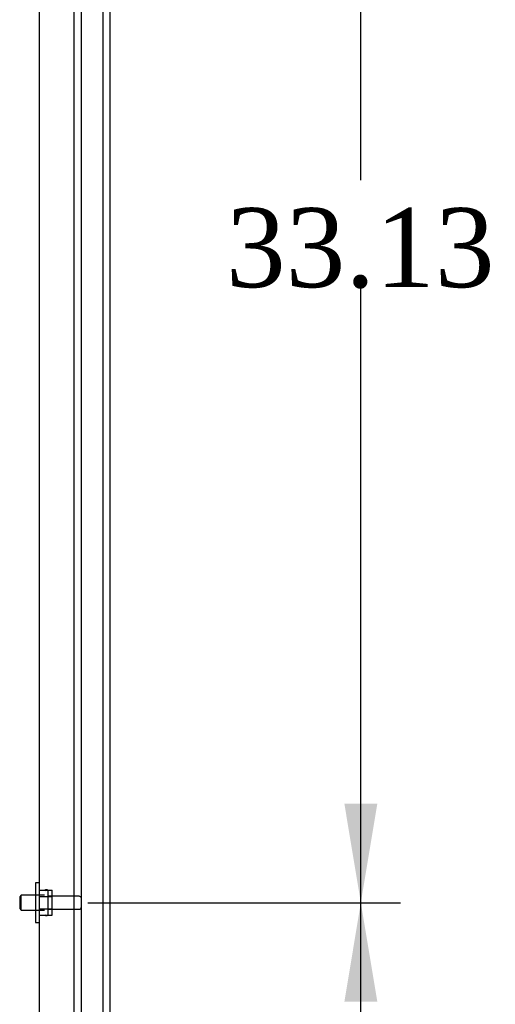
# Model space of a CAD drawing. Header units: inches. Extents: x 2 to 538, y -2 to 358.
# Tile 26 of 43: x 275 to 287, y 181 to 206. Entities that reach past the tile are written whole.
import ezdxf
from ezdxf.enums import TextEntityAlignment as Align
from ezdxf.lldxf.tags import DXFTag

# ---------------------------------------------------------------- set-up
doc = ezdxf.new("R2010")
doc.units = ezdxf.units.IN
doc.header["$MEASUREMENT"] = 0
for name, color, linetype in [('COM43135', 7, 'Continuous'), ('COM55702-64', 7, 'Continuous'), ('COM71159-5', 7, 'Continuous'), ('Default', 7, 'Continuous'), ('NTS166105', 7, 'Continuous'), ('STD26094', 7, 'Continuous'), ('WAF25059', 7, 'Continuous')]:
    doc.layers.add(name, color=color, linetype=linetype)
doc.styles.add('SEACAD_Times_New_Roman', font='times.ttf')
tags = doc.linetypes.add('HIDDEN2', pattern=[0.1875, 0.125, -0.0625]).pattern_tags.tags
tags[6:7] = [DXFTag(74, 4), DXFTag(75, 0), DXFTag(340, '0'), DXFTag(46, 0.0), DXFTag(50, 0.0), DXFTag(44, 0.0), DXFTag(45, 0.0)]
tags[4:5] = [DXFTag(74, 4), DXFTag(75, 0), DXFTag(340, '0'), DXFTag(46, 0.0), DXFTag(50, 0.0), DXFTag(44, 0.0), DXFTag(45, 0.0)]
doc.dimstyles.new('HAMMOND_(STH_-_540x360)', dxfattribs={"dimtxt": 2, "dimasz": 2.5, "dimexe": 1, "dimexo": 1, "dimgap": 0.5, "dimtad": 0, "dimtih": 1, "dimtoh": 1, "dimzin": 0, "dimdsep": 46, "dimtxsty": 'SEACAD_Times_New_Roman', "dimblk1": '_SE_FILLED', "dimblk2": '_SE_FILLED', "dimsah": 1, "dimcen": 1, "dimadec": 0, "dimazin": 0, "dimtfac": 0.8, "dimtofl": 0, "dimtmove": 0, "dimatfit": 3, "dimfxl": 0, "dimtolj": 1, "dimtzin": 0, "dimarcsym": 0})

# ---------------------------------------------------------------- blocks, each defined once
blk = doc.blocks.new('SE2')
at = {"layer": 'COM43135', "color": 7, "linetype": 'HIDDEN2'}
for p, q in [((275.698, 150.134), (275.698, 217.634)), ((276.573, 150.009), (276.573, 217.759))]:
    blk.add_line(p, q, dxfattribs=at)
at = {"layer": 'COM55702-64', "color": 7, "linetype": 'HIDDEN2'}
for p, q in [((276.76, 148.216), (276.76, 219.966)), ((277.313, 148.216), (277.313, 219.966))]:
    blk.add_line(p, q, dxfattribs=at)
at = {"layer": 'COM71159-5', "color": 7, "linetype": 'Continuous'}
blk.add_line((277.48, 220.069), (277.48, 148.134), dxfattribs=at)
at = {"layer": 'NTS166105', "color": 7, "linetype": 'HIDDEN2'}
for p, q in [((275.698, 184.2), (276.018, 184.2)), ((276.018, 184.039), (276.018, 184.2)), ((275.698, 184.039), (276.018, 184.039)), ((276.018, 183.73), (276.018, 184.039)), ((275.698, 183.73), (276.018, 183.73)), ((276.018, 183.568), (276.018, 183.73)), ((275.698, 183.568), (276.018, 183.568))]:
    blk.add_line(p, q, dxfattribs=at)
at = {"layer": 'STD26094', "color": 7, "linetype": 'HIDDEN2'}
for p, q in [((275.893, 184.209), (275.853, 184.209)), ((275.235, 184.072), (275.198, 184.034)), ((275.198, 184.034), (275.198, 183.734)), ((275.235, 183.697), (275.235, 184.072)), ((275.823, 184.072), (275.235, 184.072)), ((275.923, 183.589), (275.923, 184.179)), ((276.7, 184.049), (275.923, 184.049)), ((275.198, 183.734), (275.235, 183.697)), ((275.923, 183.719), (276.7, 183.719)), ((275.235, 183.697), (275.823, 183.697)), ((275.853, 183.559), (275.893, 183.559))]:
    blk.add_line(p, q, dxfattribs=at)
for centre, radius, start, end in [((275.853, 184.179), 0.03, 90, 180), ((275.893, 184.179), 0.03, 0, 90), ((276.7, 183.989), 0.06, 0, 90), ((276.7, 183.779), 0.06, 270, 0), ((275.853, 183.589), 0.03, 180, 270), ((275.893, 183.589), 0.03, 270, 0)]:
    blk.add_arc(centre, radius, start, end, dxfattribs=at)
at = {"layer": 'WAF25059', "color": 7, "linetype": 'HIDDEN2'}
for p, q in [((275.602, 184.384), (275.602, 183.384)), ((275.698, 184.384), (275.602, 184.384)), ((275.602, 183.384), (275.698, 183.384))]:
    blk.add_line(p, q, dxfattribs=at)
blk = doc.blocks.new('DMBLK3692')
at = {"layer": 'Default', "linetype": 'Continuous'}
for points in [[(284.249, 181.384), (283.832, 183.884), (283.416, 181.384)], [(284.249, 153.259), (283.416, 153.259), (283.832, 150.759)]]:
    blk.add_hatch(color=7, dxfattribs=at).paths.add_polyline_path(points)
at = {"layer": 'Default', "color": 7, "linetype": 'Continuous'}
for p, q in [((276.923, 183.884), (284.832, 183.884)), ((283.832, 169.022), (283.832, 183.884)), ((283.832, 150.759), (283.832, 166.322)), ((276.923, 150.759), (284.832, 150.759))]:
    blk.add_line(p, q, dxfattribs=at)
at = {"layer": 'Default', "color": 7, "linetype": 'Continuous', "style": 'SEACAD_Times_New_Roman'}
blk.add_text('33.13', height=2, dxfattribs=at).set_placement((280.42, 168.322), align=Align.TOP_LEFT)
blk = doc.blocks.new('_SE_FILLED')
at = {"color": 0}
blk.add_line((0, 0), (-1, 0), dxfattribs=at)
blk.add_solid([(0, 0), (-1, -0.1665), (-1, 0.1665), (0, 0)], dxfattribs=at)
blk = doc.blocks.new('DMBLK3693')
at = {"layer": 'Default', "linetype": 'Continuous'}
for points in [[(284.249, 214.509), (283.832, 217.009), (283.416, 214.509)], [(284.249, 186.384), (283.416, 186.384), (283.832, 183.884)]]:
    blk.add_hatch(color=7, dxfattribs=at).paths.add_polyline_path(points)
at = {"layer": 'Default', "color": 7, "linetype": 'Continuous'}
for p, q in [((276.923, 217.009), (284.832, 217.009)), ((283.832, 202.147), (283.832, 217.009)), ((283.832, 183.884), (283.832, 199.447)), ((276.923, 183.884), (284.832, 183.884))]:
    blk.add_line(p, q, dxfattribs=at)
at = {"layer": 'Default', "color": 7, "linetype": 'Continuous', "style": 'SEACAD_Times_New_Roman'}
blk.add_text('33.13', height=2, dxfattribs=at).set_placement((280.42, 201.447), align=Align.TOP_LEFT)

msp = doc.modelspace()

# ---------------------------------------------------------------- block references
at = {"layer": 'Default'}
msp.add_blockref('SE2', (0, 0), dxfattribs=at)

# ---------------------------------------------------------------- dimensions: what is measured, and where the dimension line sits
at = {"layer": 'Default', "color": 7, "linetype": 'Continuous'}
for base, p1, p2, picture, middle in [((283.832349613, 183.884265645), (275.922971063, 183.884265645), (275.922971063, 217.009265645), 'DMBLK3693', (283.832349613, 200.446765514)), ((283.832349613, 150.759265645), (275.922971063, 150.759265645), (275.922971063, 183.884265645), 'DMBLK3692', (283.832349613, 167.321765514))]:
    dim = msp.add_linear_dim(base=base, p1=p1, p2=p2, angle=90, text='\\A1;<>', dimstyle='HAMMOND_(STH_-_540x360)', dxfattribs=at)
    dim.commit()
    dim.dimension.update_dxf_attribs({"geometry": picture, "text_midpoint": middle, "dimtype": 161})

doc.saveas('drawing.dxf')
